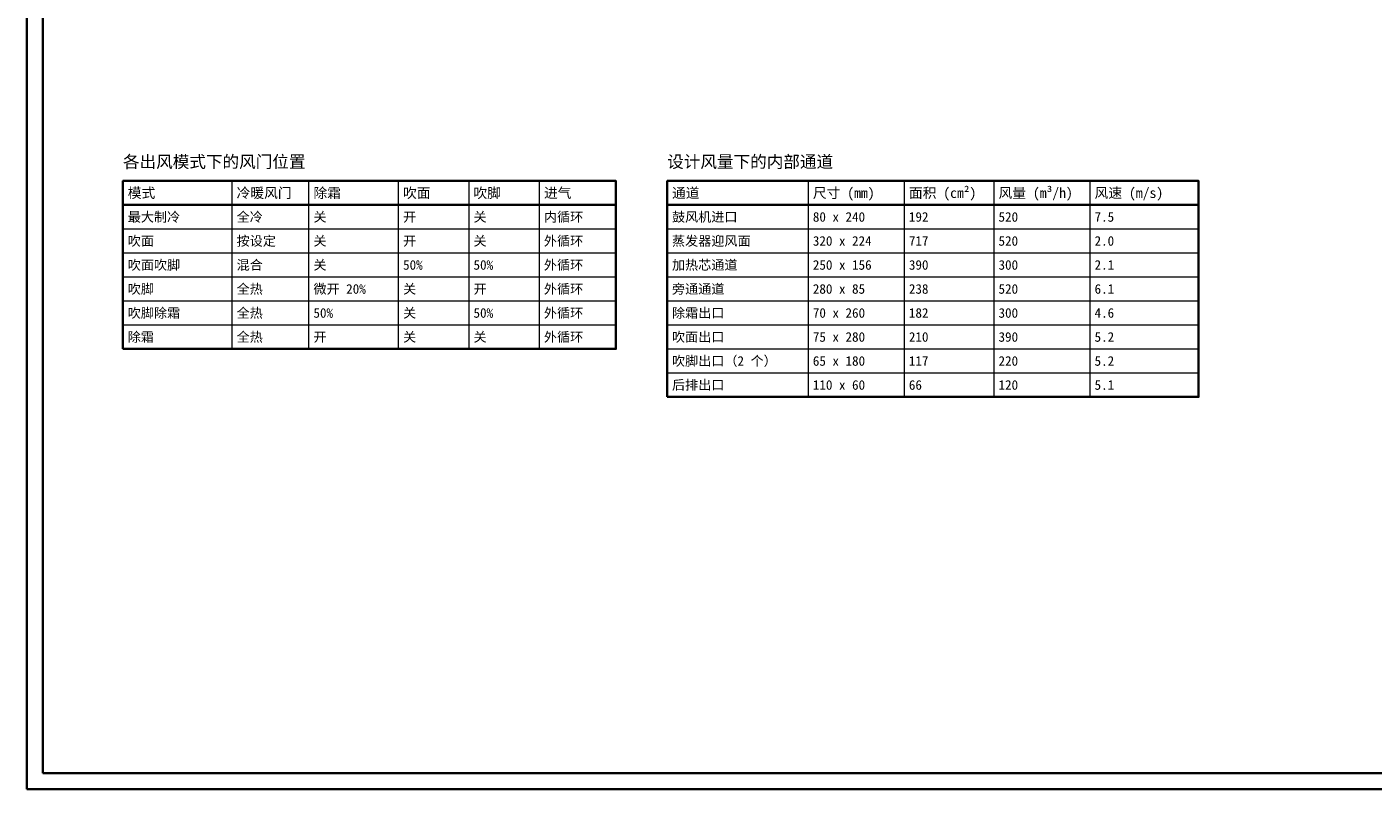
# Model space of a CAD drawing. Header units: millimetres. Extents: x 0 to 841, y 0 to 594.
# Tile 1 of 7: x 0 to 420, y 0 to 238. Entities that reach past the tile are written whole.
import ezdxf
from ezdxf.enums import TextEntityAlignment as Align

# ---------------------------------------------------------------- set-up
doc = ezdxf.new("R2010")
doc.units = ezdxf.units.MM
for name, color, linetype, lineweight, true_color in [('FRAME', 7, 'Continuous', 35, 0x3c3c3c), ('TEXT', 7, 'Continuous', 18, 0x141414), ('THIN', 7, 'Continuous', 13, 0x6e6e6e)]:
    doc.layers.add(name, color=color, linetype=linetype, lineweight=lineweight, true_color=true_color)
doc.styles.add('ZH', font='simsun.ttc')

msp = doc.modelspace()

# ---------------------------------------------------------------- linework, layer by layer
at = {"layer": 'FRAME'}
for points in [[(0, 0), (841, 0), (841, 594), (0, 594)], [(5, 5), (836, 5), (836, 589), (5, 589)], [(30, 137.5), (184, 137.5), (184, 190), (30, 190)], [(200, 122.5), (366, 122.5), (366, 190), (200, 190)]]:
    msp.add_lwpolyline(points, close=True, dxfattribs=at)
for points in [[(30, 182.5), (184, 182.5)], [(200, 182.5), (366, 182.5)]]:
    msp.add_lwpolyline(points, dxfattribs=at)
at = {"layer": 'THIN'}
for points in [[(64, 190), (64, 137.5)], [(88, 190), (88, 137.5)], [(116, 190), (116, 137.5)], [(138, 190), (138, 137.5)], [(160, 190), (160, 137.5)], [(244, 190), (244, 122.5)], [(274, 190), (274, 122.5)], [(302, 190), (302, 122.5)], [(332, 190), (332, 122.5)], [(30, 182.5), (184, 182.5)], [(200, 182.5), (366, 182.5)], [(30, 175), (184, 175)], [(200, 175), (366, 175)], [(30, 167.5), (184, 167.5)], [(200, 167.5), (366, 167.5)], [(30, 160), (184, 160)], [(200, 160), (366, 160)], [(30, 152.5), (184, 152.5)], [(200, 152.5), (366, 152.5)], [(30, 145), (184, 145)], [(200, 145), (366, 145)], [(30, 137.5), (184, 137.5)], [(200, 137.5), (366, 137.5)], [(200, 130), (366, 130)], [(200, 122.5), (366, 122.5)]]:
    msp.add_lwpolyline(points, dxfattribs=at)

# ---------------------------------------------------------------- texts
at = {"layer": 'TEXT', "style": 'ZH'}
for s, height, p in [('各出风模式下的风门位置', 3.8, (30, 196)), ('设计风量下的内部通道', 3.8, (200, 196)), ('模式', 3.15, (31.5, 186.25)), ('冷暖风门', 3.15, (65.5, 186.25)), ('除霜', 3.15, (89.5, 186.25)), ('吹面', 3.15, (117.5, 186.25)), ('吹脚', 3.15, (139.5, 186.25)), ('进气', 3.15, (161.5, 186.25)), ('通道', 3.15, (201.5, 186.25)), ('尺寸 (mm)', 3.15, (245.5, 186.25)), ('面积 (cm²)', 3.15, (275.5, 186.25)), ('风量 (m³/h)', 3.15, (303.5, 186.25)), ('风速 (m/s)', 3.15, (333.5, 186.25)), ('最大制冷', 3, (31.5, 178.75)), ('全冷', 3, (65.5, 178.75)), ('关', 3, (89.5, 178.75)), ('开', 3, (117.5, 178.75)), ('关', 3, (139.5, 178.75)), ('内循环', 3, (161.5, 178.75)), ('鼓风机进口', 3, (201.5, 178.75)), ('80 x 240', 3, (245.5, 178.75)), ('192', 3, (275.5, 178.75)), ('520', 3, (303.5, 178.75)), ('7.5', 3, (333.5, 178.75)), ('吹面', 3, (31.5, 171.25)), ('按设定', 3, (65.5, 171.25)), ('关', 3, (89.5, 171.25)), ('开', 3, (117.5, 171.25)), ('关', 3, (139.5, 171.25)), ('外循环', 3, (161.5, 171.25)), ('蒸发器迎风面', 3, (201.5, 171.25)), ('320 x 224', 3, (245.5, 171.25)), ('717', 3, (275.5, 171.25)), ('520', 3, (303.5, 171.25)), ('2.0', 3, (333.5, 171.25)), ('吹面吹脚', 3, (31.5, 163.75)), ('混合', 3, (65.5, 163.75)), ('关', 3, (89.5, 163.75)), ('50%', 3, (117.5, 163.75)), ('50%', 3, (139.5, 163.75)), ('外循环', 3, (161.5, 163.75)), ('加热芯通道', 3, (201.5, 163.75)), ('250 x 156', 3, (245.5, 163.75)), ('390', 3, (275.5, 163.75)), ('300', 3, (303.5, 163.75)), ('2.1', 3, (333.5, 163.75)), ('吹脚', 3, (31.5, 156.25)), ('全热', 3, (65.5, 156.25)), ('微开 20%', 3, (89.5, 156.25)), ('关', 3, (117.5, 156.25)), ('开', 3, (139.5, 156.25)), ('外循环', 3, (161.5, 156.25)), ('旁通通道', 3, (201.5, 156.25)), ('280 x 85', 3, (245.5, 156.25)), ('238', 3, (275.5, 156.25)), ('520', 3, (303.5, 156.25)), ('6.1', 3, (333.5, 156.25)), ('吹脚除霜', 3, (31.5, 148.75)), ('全热', 3, (65.5, 148.75)), ('50%', 3, (89.5, 148.75)), ('关', 3, (117.5, 148.75)), ('50%', 3, (139.5, 148.75)), ('外循环', 3, (161.5, 148.75)), ('除霜出口', 3, (201.5, 148.75)), ('70 x 260', 3, (245.5, 148.75)), ('182', 3, (275.5, 148.75)), ('300', 3, (303.5, 148.75)), ('4.6', 3, (333.5, 148.75)), ('除霜', 3, (31.5, 141.25)), ('全热', 3, (65.5, 141.25)), ('关', 3, (117.5, 141.25)), ('关', 3, (139.5, 141.25)), ('外循环', 3, (161.5, 141.25)), ('吹面出口', 3, (201.5, 141.25)), ('开', 3, (89.5, 141.25)), ('75 x 280', 3, (245.5, 141.25)), ('210', 3, (275.5, 141.25)), ('390', 3, (303.5, 141.25)), ('5.2', 3, (333.5, 141.25)), ('吹脚出口（2 个）', 3, (201.5, 133.75)), ('65 x 180', 3, (245.5, 133.75)), ('117', 3, (275.5, 133.75)), ('220', 3, (303.5, 133.75)), ('5.2', 3, (333.5, 133.75)), ('后排出口', 3, (201.5, 126.25)), ('110 x 60', 3, (245.5, 126.25)), ('66', 3, (275.5, 126.25)), ('120', 3, (303.5, 126.25)), ('5.1', 3, (333.5, 126.25))]:
    msp.add_text(s, height=height, dxfattribs=at).set_placement(p, align=Align.MIDDLE_LEFT)

doc.saveas('drawing.dxf')
